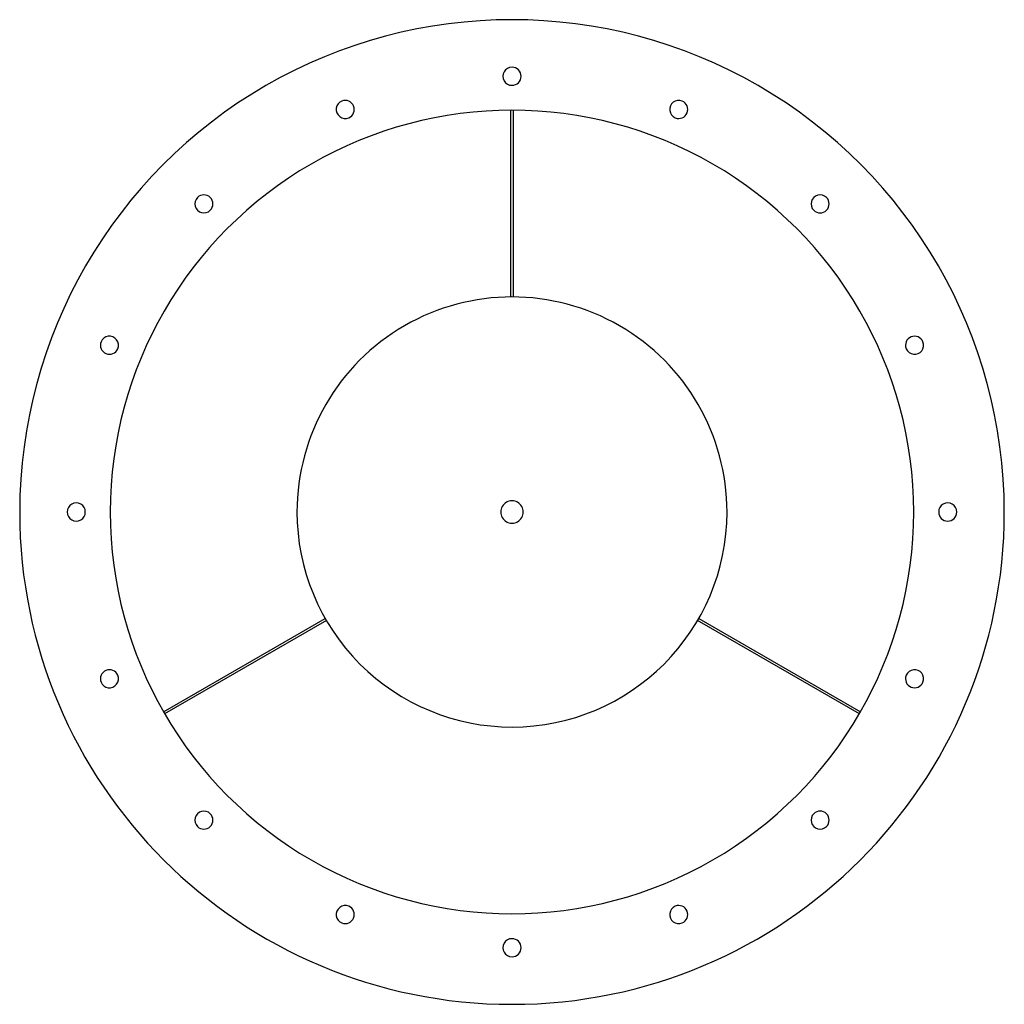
# Model space of a CAD drawing. Header units: millimetres. Extents: x -435 to 435, y -435 to 435.
import ezdxf

# ---------------------------------------------------------------- set-up
doc = ezdxf.new("R2010")
doc.units = ezdxf.units.MM
doc.layers.add('HIDDEN', color=7, linetype='Continuous')
doc.layers.add('THICK', color=7, linetype='Continuous')

msp = doc.modelspace()

# ---------------------------------------------------------------- linework, layer by layer
at = {"layer": 'HIDDEN'}
for p, q in [((-1, 355), (-1, 355)), ((1, 355), (1, 355)), ((-1, 190), (-1, 190)), ((1, 190), (1, 190)), ((-165.04, -94.13), (-165.04, -94.13)), ((165.04, -94.13), (165.04, -94.13)), ((-164.04, -95.86), (-164.04, -95.86)), ((164.04, -95.86), (164.04, -95.86)), ((-307.94, -176.63), (-307.94, -176.63)), ((-306.94, -178.37), (-306.94, -178.37)), ((306.94, -178.37), (306.94, -178.37)), ((307.94, -176.63), (307.94, -176.63))]:
    msp.add_line(p, q, dxfattribs=at)
at = {"layer": 'THICK'}
for p, q in [((-1, 190), (-1, 355)), ((1, 355), (1, 190)), ((-307.94, -176.63), (-165.04, -94.13)), ((165.04, -94.13), (307.94, -176.63)), ((-164.04, -95.86), (-306.94, -178.37)), ((306.94, -178.37), (164.04, -95.86))]:
    msp.add_line(p, q, dxfattribs=at)
for centre, radius, start, end in [((0, 0), 435, 0, 180.00002), ((0, 385), 8, 89.99998, 270.00002), ((0, 385), 8, 270.00002, 89.99998), ((-147.33, 355.69), 8, 112.49998, 292.50001), ((-147.33, 355.69), 8, 292.50001, 112.49998), ((147.33, 355.69), 8, 67.49999, 247.50002), ((147.33, 355.69), 8, 247.50002, 67.49999), ((0, 0), 355, 0, 180.00002), ((-272.24, 272.24), 8, 315.00001, 134.99997), ((272.24, 272.24), 8, 44.99999, 225.00003), ((-272.24, 272.24), 8, 134.99997, 315.00001), ((272.24, 272.24), 8, 225.00003, 44.99999), ((0, 0), 190, 0, 180.00002), ((-355.69, 147.33), 8, 157.50002, 337.5), ((-355.69, 147.33), 8, 337.5, 157.50002), ((355.69, 147.33), 8, 22.5, 202.49998), ((355.69, 147.33), 8, 202.49998, 22.5), ((0, 0), 9.9, 0, 180.00002), ((0, 0), 435, 180.00002, 0), ((-385, 0), 8, 0, 180.00002), ((-385, 0), 8, 179.99998, 0), ((0, 0), 355, 179.99998, 0), ((0, 0), 9.9, 179.99998, 0), ((385, 0), 8, 0, 180.00002), ((0, 0), 190, 180.00002, 270.00002), ((0, 0), 190, 270.00002, 0), ((385, 0), 8, 180.00002, 0), ((-355.69, -147.33), 8, 22.5, 202.49998), ((-355.69, -147.33), 8, 202.49998, 22.5), ((355.69, -147.33), 8, 157.50002, 337.5), ((355.69, -147.33), 8, 337.5, 157.50002), ((-272.24, -272.24), 8, 44.99999, 225.00003), ((-272.24, -272.24), 8, 225.00003, 44.99999), ((272.24, -272.24), 8, 134.99997, 315.00001), ((272.24, -272.24), 8, 315.00001, 134.99997), ((-147.33, -355.69), 8, 67.49999, 247.50002), ((147.33, -355.69), 8, 292.50001, 112.49998), ((-147.33, -355.69), 8, 247.50002, 67.49999), ((147.33, -355.69), 8, 112.49998, 292.50001), ((0, -385), 8, 89.99998, 270.00002), ((0, -385), 8, 270.00002, 89.99998)]:
    msp.add_arc(centre, radius, start, end, dxfattribs=at)

doc.saveas('drawing.dxf')
